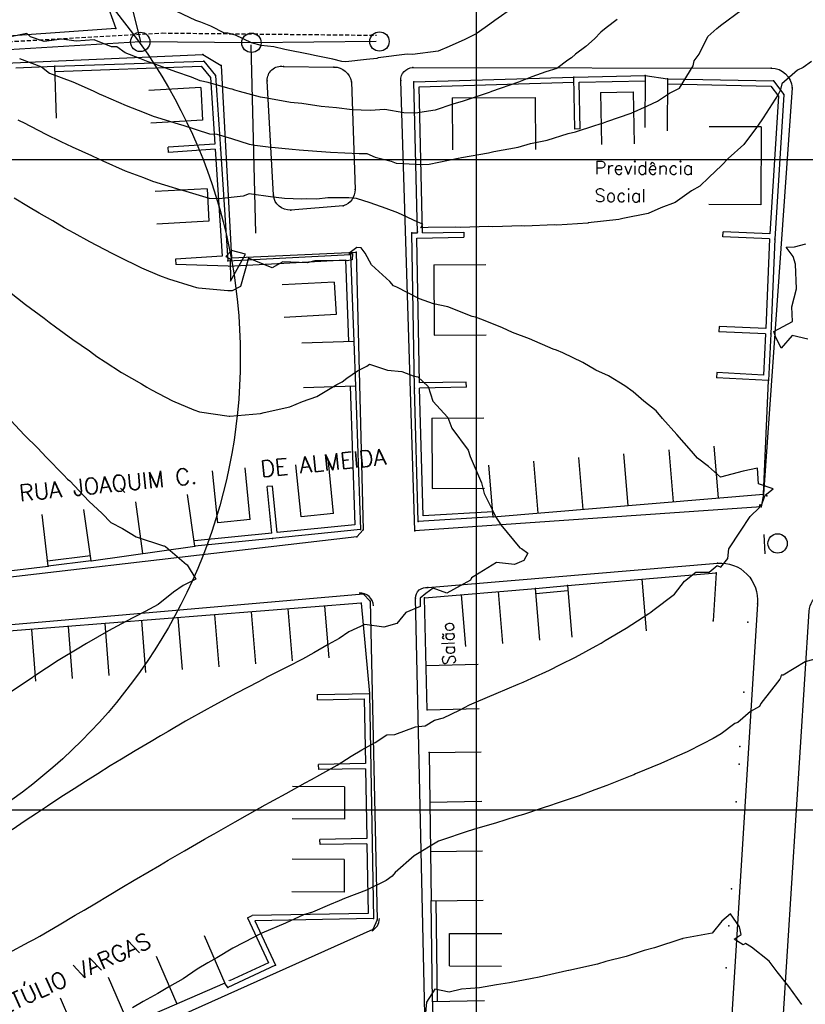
# Model space of a CAD drawing. Header units: millimetres. Extents: x 196436 to 199900, y 8705373 to 8708636.
# Tile 169 of 241: x 198030 to 198151, y 8706970 to 8707122. Entities that reach past the tile are written whole.
import ezdxf
from ezdxf.enums import TextEntityAlignment as Align

# ---------------------------------------------------------------- set-up
doc = ezdxf.new("R2010")
doc.units = ezdxf.units.MM
doc.header["$LTSCALE"] = 5
doc.linetypes.add('HIDDEN2', pattern=[0.1875, 0.125, -0.0625])
for name, color, linetype in [('$CURVAS1', 30, 'Continuous'), ('$CURVAS2', 40, 'Continuous'), ('CASA', 6, 'Continuous'), ('DIM', 7, 'Continuous'), ('MALHA', 9, 'Continuous'), ('MEIO-FIO', 7, 'Continuous'), ('MURO', 9, 'Continuous'), ('PL', 23, 'Continuous'), ('RECALQUE', 6, 'HIDDEN2'), ('REDE LIXO', 1, 'Continuous'), ('TEXTO', 2, 'Continuous'), ('TXT_NRUA', 3, 'Continuous')]:
    doc.layers.add(name, color=color, linetype=linetype)
doc.styles.add('GEOSIS', font='ROMANS.SHX')

# ---------------------------------------------------------------- blocks, each defined once
blk = doc.blocks.new('C')
at = {"layer": 'CASA'}
blk.add_lwpolyline([(0, 0), (0, 8)], dxfattribs=at)
blk = doc.blocks.new('A$C6E4D7D70')
at = {"layer": 'CASA'}
for points in [[(2.57, 9.18), (0, 1.6)], [(2.57, 9.18), (7.3, 7.58)], [(7.3, 7.58), (4.74, 0)]]:
    blk.add_lwpolyline(points, dxfattribs=at)
blk = doc.blocks.new('A$C554853E6')
at = {"layer": 'CASA', "rotation": 357.8006497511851}
blk.add_blockref('A$C6E4D7D70', (-0.06, 0.18), dxfattribs=at)
blk = doc.blocks.new('PV')
blk.add_circle((0, 0), 1.49)
blk = doc.blocks.new('PL')
at = {"layer": 'PL'}
blk.add_line((2.01, 1.49), (2.01, -1.49), dxfattribs=at)
blk.add_circle((0, 0), 1.49, dxfattribs=at)

msp = doc.modelspace()

# ---------------------------------------------------------------- linework, layer by layer
at = {"layer": '$CURVAS1'}
for points in [[(198151.564, 8707115.089, 685), (198150.309, 8707114.158, 685), (198149.432, 8707113.751, 685), (198147.025, 8707111.618, 685), (198146.811, 8707110.758, 685), (198146.794, 8707110.692, 685), (198146.47, 8707110.023, 685), (198144.152, 8707106.43, 685), (198143.277, 8707105.125, 685), (198141.193, 8707102.326, 685), (198138.76, 8707100.145, 685), (198137.779, 8707099.141, 685), (198135.797, 8707097.218, 685), (198134.392, 8707095.901, 685), (198133.134, 8707095.17, 685), (198130.636, 8707093.408, 685), (198128.427, 8707092.553, 685), (198126.479, 8707091.726, 685), (198122.589, 8707090.917, 685), (198121.968, 8707090.758, 685), (198117.237, 8707090.243, 685), (198117.234, 8707090.242, 685), (198117.187, 8707090.239, 685), (198112.403, 8707089.923, 685), (198112.075, 8707089.943, 685), (198107.503, 8707089.742, 685), (198106.983, 8707089.784, 685), (198102.563, 8707089.644, 685), (198101.928, 8707089.697, 685), (198097.616, 8707089.559, 685), (198096.872, 8707089.608, 685), (198092.633, 8707089.546, 685), (198091.54, 8707089.523, 685), (198091.847, 8707090.049, 685), (198091.056, 8707090.354, 685), (198087.969, 8707091.82, 685), (198086.205, 8707092.455, 685), (198083.733, 8707093.353, 685), (198081.632, 8707093.988, 685), (198080.463, 8707094.095, 685), (198079.669, 8707094.094, 685), (198077.222, 8707094.116, 685), (198075.512, 8707093.9, 685), (198074.005, 8707093.935, 685), (198073.225, 8707093.914, 685), (198070.534, 8707094.035, 685), (198069.262, 8707094.169, 685), (198068.751, 8707094.236, 685), (198065.128, 8707094.721, 685), (198064.209, 8707094.384, 685), (198060.526, 8707093.939, 685), (198059.013, 8707094.017, 685), (198054.896, 8707095.234, 685), (198054.648, 8707095.295, 685), (198054.022, 8707095.516, 685), (198050.304, 8707096.614, 685), (198048.945, 8707097.179, 685), (198046.105, 8707098.221, 685), (198042.685, 8707099.749, 685), (198042.014, 8707100.041, 685), (198040.923, 8707100.574, 685), (198037.935, 8707101.885, 685), (198036.216, 8707102.742, 685), (198033.918, 8707103.851, 685), (198030.473, 8707105.619, 685), (198029.932, 8707105.878, 685), (198029.585, 8707106.062, 685)], [(198153.732, 8707023.654, 685), (198150.591, 8707022.79, 685), (198147.244, 8707020.732, 685), (198146.9, 8707020.726, 685), (198146.825, 8707020.319, 685), (198146.728, 8707020.109, 685), (198143.783, 8707016.381, 685), (198143.576, 8707015.887, 685), (198142.229, 8707015.129, 685), (198140.235, 8707013.467, 685), (198139.801, 8707013.311, 685), (198137.672, 8707011.709, 685), (198136.472, 8707010.987, 685), (198134.857, 8707010.161, 685), (198132.491, 8707008.949, 685), (198130.931, 8707008.286, 685), (198128.402, 8707007.128, 685), (198124.532, 8707005.541, 685), (198124.258, 8707005.421, 685), (198123.719, 8707005.21, 685), (198120.098, 8707003.744, 685), (198118.286, 8707003.098, 685), (198115.885, 8707002.174, 685), (198112.181, 8707000.935, 685), (198111.613, 8707000.725, 685), (198110.176, 8707000.269, 685), (198107.32, 8706999.317, 685), (198106.196, 8706999.007, 685), (198102.997, 8706997.969, 685), (198100.284, 8706997.225, 685), (198098.644, 8706996.683, 685), (198094.688, 8706995.337, 685), (198094.372, 8706995.234, 685), (198094.242, 8706995.186, 685), (198090.503, 8706992.968, 685), (198087.591, 8706990.368, 685), (198087.082, 8706989.797, 685), (198086.195, 8706989.179, 685), (198083.144, 8706987.672, 685), (198079.767, 8706986.376, 685), (198078.97, 8706986.024, 685), (198077.447, 8706985.412, 685), (198074.843, 8706984.28, 685), (198073.483, 8706983.857, 685), (198070.686, 8706982.598, 685), (198067.061, 8706981.067, 685), (198066.575, 8706980.822, 685), (198065.912, 8706980.463, 685), (198062.612, 8706978.747, 685), (198060.136, 8706977.279, 685), (198058.748, 8706976.472, 685), (198057.124, 8706975.501, 685), (198054.976, 8706974.011, 685), (198052.879, 8706972.836, 685), (198051.102, 8706971.756, 685), (198048.826, 8706970.538, 685), (198047.186, 8706969.585, 685)]]:
    msp.add_polyline3d(points, dxfattribs=at)
at = {"layer": '$CURVAS2'}
for points in [[(198029.812, 8707115.534, 686), (198033.204, 8707114.266, 686), (198034.401, 8707113.283, 686), (198036.207, 8707112.588, 686), (198038.011, 8707111.948, 686), (198041.145, 8707110.573, 686), (198042.077, 8707110.08, 686), (198042.684, 8707109.84, 686), (198046.199, 8707108.319, 686), (198048.969, 8707107.219, 686), (198050.385, 8707106.688, 686), (198054.229, 8707105.515, 686), (198054.718, 8707105.346, 686), (198054.912, 8707105.29, 686), (198059.022, 8707103.948, 686), (198060.169, 8707103.898, 686), (198062.395, 8707103.225, 686), (198065.097, 8707102.359, 686), (198065.989, 8707102.196, 686), (198068.028, 8707101.937, 686), (198071.708, 8707101.592, 686), (198072.802, 8707101.469, 686), (198076.897, 8707101.189, 686), (198077.635, 8707101.117, 686), (198082.01, 8707100.938, 686), (198082.546, 8707100.92, 686), (198083.19, 8707100.916, 686), (198084.499, 8707100.383, 686), (198086.957, 8707099.733, 686), (198087.739, 8707099.442, 686), (198091.723, 8707099.247, 686), (198092.798, 8707099.301, 686), (198097.23, 8707100.229, 686), (198097.324, 8707100.236, 686), (198097.792, 8707100.324, 686), (198101.929, 8707101.013, 686), (198102.761, 8707101.257, 686), (198106.475, 8707101.909, 686), (198108.383, 8707102.465, 686), (198110.932, 8707102.985, 686), (198114.17, 8707104.001, 686), (198115.291, 8707104.26, 686), (198118.256, 8707105.235, 686), (198119.604, 8707105.626, 686), (198120.112, 8707105.842, 686), (198123.857, 8707107.115, 686), (198126.343, 8707108.255, 686), (198127.923, 8707108.983, 686), (198129.753, 8707110.185, 686), (198131.308, 8707110.964, 686), (198133.389, 8707114.423, 686), (198133.551, 8707115.168, 686), (198134.325, 8707116.214, 686), (198135.639, 8707118.907, 686), (198137.025, 8707120.153, 686), (198137.271, 8707120.346, 686), (198137.59, 8707120.592, 686), (198140.907, 8707123.082, 686)], [(198105.818, 8707123.416, 688), (198102.897, 8707121.352, 688), (198102.118, 8707120.809, 688), (198101.405, 8707120.309, 688), (198100.006, 8707119.311, 688), (198098.281, 8707118.478, 688), (198095.881, 8707117.386, 688), (198094.202, 8707116.638, 688), (198090.25, 8707116.16, 688), (198089.419, 8707116.221, 688), (198084.972, 8707115.632, 688), (198084.758, 8707115.557, 688), (198083.151, 8707115.389, 688), (198079.96, 8707115.018, 688), (198079.375, 8707115.077, 688), (198077.961, 8707115.411, 688), (198075.147, 8707116.021, 688), (198074.489, 8707116.145, 688), (198070.602, 8707116.943, 688), (198068.921, 8707117.318, 688), (198066.989, 8707117.558, 688), (198065.478, 8707117.944, 688), (198063.044, 8707119.112, 688), (198061.828, 8707119.412, 688), (198061.305, 8707119.433, 688), (198059.218, 8707120.494, 688), (198057.677, 8707121.114, 688), (198056.945, 8707121.356, 688), (198054.015, 8707122.784, 688)], [(198121.724, 8707121.517, 687), (198120.018, 8707120.227, 687), (198119.168, 8707119.573, 687), (198118.197, 8707118.562, 687), (198116.893, 8707117.358, 687), (198115.319, 8707116.188, 687), (198114.656, 8707115.632, 687), (198114.143, 8707115.253, 687), (198112.418, 8707113.986, 687), (198110.735, 8707113.472, 687), (198108.562, 8707112.733, 687), (198106.518, 8707111.911, 687), (198102.392, 8707110.44, 687), (198102.278, 8707110.396, 687), (198102.027, 8707110.306, 687), (198098.001, 8707108.956, 687), (198096.414, 8707108.526, 687), (198093.699, 8707107.567, 687), (198090.684, 8707107.106, 687), (198088.893, 8707107.196, 687), (198085.961, 8707107.675, 687), (198083.724, 8707107.56, 687), (198080.939, 8707107.653, 687), (198078.553, 8707107.929, 687), (198076.182, 8707108.156, 687), (198073.234, 8707108.595, 687), (198071.491, 8707108.789, 687), (198067.838, 8707109.418, 687), (198066.881, 8707109.582, 687), (198063.626, 8707110.474, 687), (198062.94, 8707110.66, 687), (198062.482, 8707110.794, 687), (198062.18, 8707110.859, 687), (198061.861, 8707110.954, 687), (198058.814, 8707111.855, 687), (198057.604, 8707112.115, 687), (198056.265, 8707112.643, 687), (198053.827, 8707113.498, 687), (198050.2, 8707114.818, 687), (198049.584, 8707115.016, 687), (198048.328, 8707115.541, 687), (198046.057, 8707116.415, 687), (198044.758, 8707117.333, 687), (198043.97, 8707117.328, 687), (198041.271, 8707118.397, 687), (198038.54, 8707118.219, 687), (198036.306, 8707118.489, 687), (198033.586, 8707118.148, 687), (198031.49, 8707118.875, 687), (198030.956, 8707119.402, 687), (198027.907, 8707118.774, 687)], [(198028.062, 8706977.99, 684), (198031.314, 8706979.742, 684), (198032.01, 8706980.096, 684), (198032.922, 8706980.607, 684), (198035.894, 8706982.33, 684), (198038.385, 8706983.815, 684), (198039.755, 8706984.613, 684), (198041.37, 8706985.571, 684), (198043.605, 8706986.916, 684), (198045.549, 8706988.076, 684), (198047.462, 8706989.205, 684), (198049.729, 8706990.534, 684), (198051.326, 8706991.48, 684), (198052.68, 8706992.27, 684), (198055.2, 8706993.734, 684), (198058.269, 8706995.497, 684), (198059.084, 8706995.969, 684), (198059.756, 8706996.355, 684), (198062.973, 8706998.193, 684), (198066.771, 8707000.319, 684), (198066.881, 8707000.38, 684), (198067.025, 8707000.458, 684), (198070.804, 8707002.537, 684), (198073.731, 8707004.175, 684), (198074.72, 8707004.706, 684), (198075.988, 8707005.419, 684), (198078.626, 8707006.895, 684), (198080.816, 8707008.277, 684), (198082.46, 8707009.231, 684), (198084.486, 8707010.382, 684), (198086.304, 8707011.548, 684), (198087.507, 8707011.6, 684), (198090.682, 8707012.783, 684), (198092.203, 8707012.946, 684), (198093.63, 8707013.801, 684), (198094.98, 8707014.18, 684), (198097.443, 8707015.325, 684), (198098.997, 8707016.146, 684), (198100.077, 8707016.642, 684), (198103.116, 8707017.906, 684), (198106.457, 8707019.35, 684), (198107.232, 8707019.671, 684), (198108.572, 8707020.276, 684), (198111.311, 8707021.511, 684), (198112.996, 8707022.372, 684), (198115.319, 8707023.496, 684), (198118.475, 8707025.233, 684), (198119.239, 8707025.657, 684), (198119.863, 8707026.043, 684), (198123.102, 8707027.935, 684), (198126.569, 8707030.198, 684), (198126.874, 8707030.396, 684), (198127.203, 8707030.652, 684), (198130.493, 8707033.166, 684), (198132.042, 8707035.174, 684), (198133.797, 8707036.574, 684), (198135.847, 8707036.582, 684), (198137.094, 8707037.591, 684), (198137.634, 8707037.354, 684), (198138.701, 8707038.64, 684), (198138.879, 8707040.144, 684), (198140.668, 8707042.857, 684), (198142.14, 8707045.13, 684), (198143.584, 8707046.516, 684), (198143.654, 8707046.988, 684), (198143.863, 8707046.683, 684), (198144.448, 8707048.423, 684), (198145.708, 8707049.367, 684), (198143.429, 8707050.124, 684), (198143.292, 8707052.566, 684), (198141.099, 8707052.073, 684), (198137.58, 8707051.18, 684), (198135.755, 8707052.792, 684), (198134.033, 8707054.077, 684), (198133.13, 8707055.169, 684), (198130.872, 8707057.736, 684), (198128.657, 8707060.189, 684), (198127.682, 8707061.339, 684), (198125.782, 8707062.869, 684), (198124.174, 8707064.311, 684), (198122.87, 8707065.214, 684), (198120.384, 8707066.728, 684), (198118.442, 8707067.623, 684), (198116.42, 8707068.8, 684), (198113.353, 8707070.256, 684), (198112.357, 8707070.675, 684), (198111.865, 8707070.834, 684), (198108.242, 8707072.448, 684), (198105.609, 8707073.395, 684), (198104.084, 8707074.136, 684), (198101.161, 8707075.309, 684), (198099.896, 8707075.763, 684), (198099.387, 8707075.889, 684), (198095.677, 8707077.33, 684), (198093.446, 8707077.813, 684), (198091.292, 8707078.568, 684), (198087.835, 8707080.368, 684), (198087.308, 8707080.601, 684), (198086.764, 8707081.237, 684), (198083.921, 8707083.813, 684), (198082.935, 8707085.599, 684), (198082.332, 8707086.441, 684), (198081.653, 8707086.474, 684), (198080.446, 8707085.549, 684), (198080.996, 8707085.548, 684), (198080.938, 8707084.583, 684), (198080.189, 8707084.443, 684), (198079.253, 8707084.492, 684), (198075.22, 8707084.403, 684), (198074.048, 8707084.108, 684), (198070.295, 8707084.272, 684), (198068.659, 8707083.359, 684), (198065.017, 8707084.856, 684), (198063.769, 8707080.473, 684), (198062.512, 8707079.834, 684), (198061.85, 8707079.804, 684), (198057.324, 8707080.235, 684), (198057.087, 8707080.294, 684), (198056.433, 8707080.505, 684), (198052.743, 8707081.613, 684), (198051.409, 8707082.109, 684), (198048.592, 8707083.314, 684), (198044.954, 8707085.073, 684), (198044.571, 8707085.273, 684), (198044.06, 8707085.56, 684), (198040.601, 8707087.332, 684), (198038.191, 8707088.66, 684), (198036.695, 8707089.519, 684), (198034.919, 8707090.6, 684), (198032.82, 8707091.766, 684), (198031.2, 8707092.708, 684), (198028.967, 8707094.058, 684)], [(198062.39, 8707086.015, 684), (198061.52, 8707085.09, 684), (198062.212, 8707084.712, 684), (198062.236, 8707081.296, 684), (198064.567, 8707085.432, 684), (198062.39, 8707086.015, 684)], [(198151, 8707072.408, 684), (198148.585, 8707072.952, 684), (198146.904, 8707070.995, 684), (198146.069, 8707072.808, 684), (198145.777, 8707073.568, 684), (198148.655, 8707075.101, 684), (198148.562, 8707077.337, 684), (198149.263, 8707080.099, 684), (198149.104, 8707083.891, 684), (198148.784, 8707085.101, 684), (198147.678, 8707086.535, 684), (198148.968, 8707086.604, 684), (198150.707, 8707087.062, 684)], [(198027.302, 8707080.412, 683), (198030.732, 8707077.723, 683), (198033.616, 8707075.605, 683), (198034.367, 8707075, 683), (198035.323, 8707074.282, 683), (198038.019, 8707072.312, 683), (198040.587, 8707070.575, 683), (198041.723, 8707069.727, 683), (198042.98, 8707068.886, 683), (198045.499, 8707067.283, 683), (198048.554, 8707065.54, 683), (198049.367, 8707065.021, 683), (198050.085, 8707064.609, 683), (198053.313, 8707062.914, 683), (198056.595, 8707061.533, 683), (198057.47, 8707061.225, 683), (198062.064, 8707060.564, 683), (198062.146, 8707060.563, 683), (198066.862, 8707060.949, 683), (198067.421, 8707061.084, 683), (198071.35, 8707061.962, 683), (198073.298, 8707062.797, 683), (198075.547, 8707063.564, 683), (198078.619, 8707065.408, 683), (198079.416, 8707065.829, 683), (198080.112, 8707066.365, 683), (198081.765, 8707067.49, 683), (198083.204, 8707068.257, 683), (198083.628, 8707068.559, 683), (198086.375, 8707067.63, 683), (198088.604, 8707067.427, 683), (198090.333, 8707066.758, 683), (198091.041, 8707066.602, 683), (198092.641, 8707065.101, 683), (198093.375, 8707062.863, 683), (198095.66, 8707060.333, 683), (198096.27, 8707058.677, 683), (198098.776, 8707055.32, 683), (198099.078, 8707054.318, 683), (198100.828, 8707050.311, 683), (198101.236, 8707048.674, 683), (198102.502, 8707046.187, 683), (198103.011, 8707045.103, 683), (198103.809, 8707043.85, 683), (198106.718, 8707040.285, 683), (198106.998, 8707040.201, 683), (198107.964, 8707039.476, 683), (198107.372, 8707038.377, 683), (198105.921, 8707037.762, 683), (198103.132, 8707038.05, 683), (198099.834, 8707035.988, 683), (198099.321, 8707035.669, 683), (198099.13, 8707035.318, 683), (198095.5, 8707033.306, 683), (198093.391, 8707034.102, 683), (198092.3, 8707033.295, 683), (198091.433, 8707032.58, 683), (198091.433, 8707031.288, 683), (198089.199, 8707030.361, 683), (198087.82, 8707028.659, 683), (198085.83, 8707028.109, 683), (198082.914, 8707028.491, 683), (198080.461, 8707027.403, 683), (198078.983, 8707026.351, 683), (198077.244, 8707025.414, 683), (198075.082, 8707024.151, 683), (198073.319, 8707023.187, 683), (198071.125, 8707022.064, 683), (198067.932, 8707020.455, 683), (198067.143, 8707020.027, 683), (198066.549, 8707019.707, 683), (198063.184, 8707017.944, 683), (198059.685, 8707016.04, 683), (198059.25, 8707015.81, 683), (198058.685, 8707015.495, 683), (198055.34, 8707013.628, 683), (198052.667, 8707012.071, 683), (198051.462, 8707011.381, 683), (198050.043, 8707010.533, 683), (198047.604, 8707009.094, 683), (198045.506, 8707007.817, 683), (198043.767, 8707006.765, 683), (198041.866, 8707005.569, 683), (198039.953, 8707004.39, 683), (198038.195, 8707003.267, 683), (198036.163, 8707001.964, 683), (198034.134, 8707000.602, 683), (198032.404, 8706999.476, 683), (198030.682, 8706998.316, 683), (198028.668, 8706996.943, 683)], [(198027.78, 8707060.631, 682), (198030.59, 8707057.616, 682), (198032.645, 8707055.609, 682), (198033.888, 8707054.226, 682), (198036.629, 8707051.464, 682), (198037.208, 8707050.881, 682), (198037.528, 8707050.588, 682), (198040.486, 8707047.453, 682), (198042.529, 8707045.566, 682), (198043.852, 8707044.197, 682), (198045.662, 8707043.287, 682), (198047.758, 8707042.011, 682), (198051.972, 8707040.617, 682), (198052.052, 8707040.592, 682), (198052.278, 8707040.526, 682), (198055.508, 8707037.762, 682), (198055.588, 8707037.675, 682), (198056.897, 8707035.503, 682), (198054.99, 8707034.514, 682), (198053.467, 8707033.479, 682), (198051.132, 8707031.575, 682), (198049.122, 8707030.537, 682), (198047.417, 8707029.65, 682), (198046.175, 8707028.966, 682), (198043.468, 8707027.547, 682), (198040.085, 8707025.577, 682), (198039.592, 8707025.296, 682), (198039.179, 8707025.041, 682), (198035.752, 8707022.971, 682), (198032.153, 8707020.611, 682), (198031.984, 8707020.503, 682), (198031.814, 8707020.383, 682), (198028.241, 8707017.982, 682)], [(198150.092, 8706970.094, 686), (198148.097, 8706972.853, 686), (198146.328, 8706975.111, 686), (198145.067, 8706976.772, 686), (198142.348, 8706978.928, 686), (198141.423, 8706979.476, 686), (198141.091, 8706979.247, 686), (198139.691, 8706980.14, 686), (198140.771, 8706980.833, 686), (198140.528, 8706982.033, 686), (198139.115, 8706984.027, 686), (198137.805, 8706982.882, 686), (198136.312, 8706981.044, 686), (198131.777, 8706980.221, 686), (198131.739, 8706980.203, 686), (198131.638, 8706980.175, 686), (198127.433, 8706978.822, 686), (198125.841, 8706978.391, 686), (198123.106, 8706977.484, 686), (198119.968, 8706976.685, 686), (198118.699, 8706976.307, 686), (198114.266, 8706975.318, 686), (198114.206, 8706975.303, 686), (198113.943, 8706975.253, 686), (198109.713, 8706974.3, 686), (198108.645, 8706974.112, 686), (198105.155, 8706973.429, 686), (198103.127, 8706973.108, 686), (198100.54, 8706972.673, 686), (198097.775, 8706972.435, 686), (198095.881, 8706972.005, 686), (198093.665, 8706972.461, 686), (198092.393, 8706970.434, 686), (198092.23, 8706968.818, 686)]]:
    msp.add_polyline3d(points, dxfattribs=at)
at = {"layer": 'CASA'}
msp.add_line((198035.506, 8707106.35), (198035.226, 8707114.345), dxfattribs=at)
for points in [[(198029.264, 8707114.111), (198035.226, 8707114.345)], [(198126.008, 8707112.911), (198125.974, 8707104.911)], [(198126.008, 8707112.911), (198129.44, 8707112.418)], [(198129.44, 8707112.418), (198129.407, 8707104.418)], [(198096.335, 8707109.469), (198109.102, 8707109.542)], [(198096.335, 8707109.469), (198096.381, 8707101.47)], [(198109.102, 8707109.542), (198109.148, 8707101.543)], [(198143.83, 8707105.017), (198135.83, 8707105.053)], [(198143.83, 8707105.017), (198143.778, 8707093.034)], [(198143.778, 8707093.034), (198135.778, 8707093.069)], [(198093.499, 8707083.81), (198101.498, 8707083.871)], [(198093.499, 8707083.81), (198093.582, 8707072.993)], [(198093.582, 8707072.993), (198101.581, 8707073.054)], [(198081.208, 8707072.044), (198073.213, 8707071.751)], [(198081.208, 8707072.044), (198081.459, 8707065.176)], [(198081.459, 8707065.176), (198073.465, 8707064.884)], [(198144.215, 8707048.549), (198144.967, 8707066.033)], [(198093.197, 8707060.251), (198101.196, 8707060.312)], [(198093.197, 8707060.251), (198093.28, 8707049.433)], [(198093.28, 8707049.433), (198101.279, 8707049.495)], [(198056.769, 8707040.562), (198055.643, 8707048.483)], [(198102.623, 8707045.055), (198144.215, 8707048.549)], [(198048.792, 8707039.428), (198047.669, 8707047.349)], [(198040.814, 8707038.293), (198039.688, 8707046.213)], [(198040.814, 8707038.293), (198056.769, 8707040.562)], [(198007.994, 8707034.349), (198034.217, 8707037.459)], [(198114.048, 8707034.52), (198136.939, 8707036.454)], [(198136.939, 8707036.454), (198136.463, 8707029.055)], [(198114.048, 8707034.52), (198114.722, 8707026.548)], [(198125.493, 8707035.487), (198126.167, 8707027.515)], [(198092.055, 8707032.605), (198109.146, 8707034.068)], [(198082.345, 8707031.805), (198020.374, 8707026.853)], [(198082.345, 8707031.805), (198083.603, 8707017.884)], [(198092.503, 8707015.398), (198092.055, 8707032.605)], [(198092.326, 8707022.208), (198100.323, 8707022.417)], [(198092.503, 8707015.398), (198100.501, 8707015.606)], [(198092.78, 8707008.825), (198093.094, 8706986.009)], [(198061.372, 8706973.388), (198031.883, 8706960.549)], [(198093.287, 8706970.545), (198093.656, 8706948.822)]]:
    msp.add_lwpolyline(points, dxfattribs=at)
for p in [(198126.009, 8707112.911, 686.254), (198129.441, 8707112.418, 686.208), (198081.209, 8707072.044, 683.161), (198081.46, 8707065.177, 682.928), (198144.216, 8707048.549, 683.713), (198102.624, 8707045.055, 682.991), (198056.77, 8707040.562, 682.062), (198034.218, 8707037.459, 681.497), (198040.815, 8707038.293, 681.721), (198136.939, 8707036.455, 684.333), (198114.049, 8707034.52, 683.468), (198109.146, 8707034.068, 683.277), (198082.346, 8707031.805, 682.863), (198092.056, 8707032.606, 683.215), (198136.463, 8707029.055, 684.35), (198083.604, 8707017.884, 683.675), (198092.504, 8707015.398, 683.826), (198092.78, 8707008.826, 684.303), (198093.095, 8706986.009, 685.498), (198138.853, 8706982.205, 686.031), (198061.372, 8706973.388, 685.269), (198093.287, 8706970.545, 686.078)]:
    msp.add_point(p, dxfattribs=at)
at = {"layer": 'DIM', "color": 1}
msp.add_circle((197980.388, 8707069.569), 83.371, dxfattribs=at)
at = {"layer": 'MALHA'}
for p, q in [((198100, 8708635.599), (198100, 8705384.785)), ((198100, 8708635.599), (198100, 8705384.785)), ((196441.61, 8707100), (199000, 8707100)), ((196441.61, 8707000), (199000, 8707000))]:
    msp.add_line(p, q, dxfattribs=at)
at = {"layer": 'MEIO-FIO'}
for points in [[(198045.281, 8707235.668), (198063.955, 8707201.052, -0.4247305), (198063.513, 8707199.664), (198003.693, 8707182.009), (198005.017, 8707177.068), (198016.155, 8707180.274), (198017.199, 8707179.474), (198025.888, 8707137.71), (198023.288, 8707137.277), (198024.215, 8707131.485), (198038.885, 8707133.857), (198039.875, 8707133.427), (198044.62, 8707120.13), (198000.682, 8707117.034), (198000.708, 8707113.613), (198057.99, 8707116.167), (198060.827, 8707114.436), (198062.429, 8707084.888), (198081.548, 8707085.769), (198082.67, 8707043.086), (198081.652, 8707041.976), (198005.098, 8707033.05)], [(198070.374, 8707114.328), (198078.149, 8707114.227, -0.354484), (198080.862, 8707111.968), (198081.394, 8707095.405, -0.3371249), (198079.585, 8707092.861), (198071.522, 8707092.235, -0.4140712), (198068.861, 8707094.512), (198067.909, 8707112.115, -0.478925), (198070.374, 8707114.328, 0.0788372)], [(198090.601, 8707042.904), (198088.421, 8707112.148, -0.4129419), (198090.275, 8707114.131), (198145.383, 8707114.063, -0.3963632), (198148.597, 8707111.033), (198144.215, 8707048.549), (198143.848, 8707046.606), (198090.601, 8707042.904)], [(198092.613, 8707034.18), (198137.142, 8707037.94, -0.4701228), (198143.255, 8707031.712), (198138.085, 8706948.826), (198136.218, 8706937.167, -0.1447278), (198131.317, 8706926.924), (198096.623, 8706911.435, -0.5630814), (198093.365, 8706913.692), (198090.706, 8707032.551, -0.47476), (198092.613, 8707034.18, 2.3178106)], [(198083.735, 8707032.115), (198084.804, 8706983.117), (198084.146, 8706981.621), (197991.358, 8706940.064, -0.7638786), (197989.496, 8706942.333), (198017.239, 8707026.037), (198018.514, 8707027.649), (198082.662, 8707033.236), (198083.735, 8707032.115)], [(198145.905, 8706946.942), (198151.242, 8707030.55, -0.5207635), (198156.133, 8707033.527), (198166.303, 8707031.287), (198167.172, 8707028.024), (198191.314, 8707022.119), (198193.609, 8707024.67), (198204.231, 8707021.615, -0.3219774), (198208.045, 8707016.777), (198217.128, 8706959.545, -0.4534666), (198213.285, 8706954.927), (198201.039, 8706952.365), (198199.04, 8706954.458), (198164.114, 8706947.709), (198162.4, 8706944.344), (198151.75, 8706942.181, -0.4731529), (198145.905, 8706946.942, -0.8131684)]]:
    msp.add_lwpolyline(points, format="xyb", dxfattribs=at)
for centre, start, end in [((198082.216, 8707031.35), 1.24958, 94.97757), ((198083.142, 8706983.264), 294.1257, 0.69806)]:
    msp.add_arc(centre, 2, start, end, dxfattribs=at)
for p in [(198044.621, 8707120.13, 687.29), (198057.991, 8707116.168, 687.626), (198060.828, 8707114.436, 687.432), (198070.375, 8707114.328, 687.729), (198078.15, 8707114.227, 687.897), (198090.276, 8707114.131, 687.806), (198145.384, 8707114.063, 685.237), (198067.91, 8707112.115, 687.369), (198080.863, 8707111.968, 687.686), (198088.422, 8707112.148, 687.574), (198148.598, 8707111.033, 684.867), (198081.395, 8707095.406, 685.187), (198068.862, 8707094.512, 685.036), (198071.523, 8707092.236, 684.796), (198079.586, 8707092.861, 684.824), (198062.43, 8707084.888, 683.827), (198081.549, 8707085.769, 683.905), (198144.7, 8707048.287, 684.309), (198143.849, 8707046.605, 684.012), (198081.653, 8707041.976, 682.442), (198082.67, 8707043.086, 682.485), (198090.602, 8707042.904, 682.56), (198137.142, 8707037.941, 683.898), (198082.663, 8707033.236, 682.584), (198092.614, 8707034.18, 682.724), (198083.736, 8707032.115, 682.689), (198090.707, 8707032.551, 682.749), (198143.256, 8707031.713, 684.712), (198084.804, 8706983.118, 685.089), (198084.147, 8706981.621, 685.133)]:
    msp.add_point(p, dxfattribs=at)
at = {"layer": 'MURO'}
for p, q in [((198035.226, 8707114.345), (198058.13, 8707115.145)), ((198058.13, 8707115.145), (198059.964, 8707112.899)), ((198035.254, 8707113.545), (198057.761, 8707114.332)), ((198057.761, 8707114.332), (198059.182, 8707112.592)), ((198059.182, 8707112.592), (198059.84, 8707102.379)), ((198059.964, 8707112.899), (198060.689, 8707101.634)), ((198090.418, 8707111.963), (198115.032, 8707112.68)), ((198090.997, 8707088.725), (198090.418, 8707111.963)), ((198091.237, 8707111.187), (198115.055, 8707111.881)), ((198115.032, 8707112.68), (198126.008, 8707112.911)), ((198115.2, 8707104.682), (198115.032, 8707112.68)), ((198115.849, 8707111.897), (198126.025, 8707112.111)), ((198116, 8707104.699), (198115.849, 8707111.897)), ((198129.424, 8707111.618), (198145.353, 8707111.296)), ((198129.44, 8707112.418), (198145.763, 8707112.088)), ((198145.763, 8707112.088), (198147.304, 8707110.001)), ((198091.796, 8707088.739), (198091.237, 8707111.187)), ((198145.353, 8707111.296), (198146.487, 8707109.76)), ((198146.487, 8707109.76), (198145.188, 8707088.595)), ((198147.304, 8707110.001), (198145.939, 8707087.763)), ((198116, 8707104.699), (198115.2, 8707104.682)), ((198059.84, 8707102.379), (198052.654, 8707101.9)), ((198059.891, 8707101.581, 685.723), (198052.707, 8707101.101, 686.185)), ((198059.891, 8707101.581), (198060.988, 8707085.155)), ((198060.689, 8707101.634), (198061.839, 8707084.41)), ((198091.796, 8707088.739), (198098.106, 8707088.849)), ((198098.106, 8707088.849), (198098.12, 8707088.049)), ((198145.188, 8707088.595), (198137.979, 8707088.897)), ((198090.107, 8707088.709), (198090.997, 8707088.725)), ((198090.523, 8707064.849), (198090.107, 8707088.709)), ((198090.921, 8707087.923), (198098.12, 8707088.049)), ((198091.309, 8707065.662), (198090.921, 8707087.923)), ((198145.139, 8707087.797, 684.035), (198137.946, 8707088.098, 686.208)), ((198145.139, 8707087.797), (198144.562, 8707074.011)), ((198145.939, 8707087.763), (198145.328, 8707073.178)), ((198060.988, 8707085.155), (198053.804, 8707084.676)), ((198061.839, 8707084.41), (198080.687, 8707085.425)), ((198061.882, 8707083.612), (198079.919, 8707084.582)), ((198079.919, 8707084.582), (198080.409, 8707072.012)), ((198080.687, 8707085.425), (198081.208, 8707072.044)), ((198061.882, 8707083.612, 684.298), (198053.857, 8707083.877, 685.723)), ((198137.369, 8707074.312), (198137.335, 8707073.513)), ((198144.562, 8707074.011), (198137.369, 8707074.312)), ((198144.529, 8707073.219), (198137.335, 8707073.513)), ((198144.529, 8707073.219), (198144.208, 8707066.873)), ((198145.328, 8707073.178), (198144.967, 8707066.033)), ((198137.018, 8707067.236), (198136.977, 8707066.437)), ((198144.967, 8707066.033), (198136.977, 8707066.437)), ((198144.208, 8707066.873), (198137.018, 8707067.236)), ((198080.66, 8707065.149), (198081.388, 8707043.847)), ((198081.459, 8707065.176), (198082.213, 8707043.127)), ((198091.12, 8707044.349, 682.991), (198090.523, 8707064.849, 682.991)), ((198098.508, 8707065.788), (198091.309, 8707065.662)), ((198098.522, 8707064.988, 684.68), (198091.322, 8707064.872, 682.991)), ((198091.895, 8707045.198, 682.991), (198091.322, 8707064.872, 682.991)), ((198098.522, 8707064.988), (198098.508, 8707065.788)), ((198068.625, 8707042.553, 682.277), (198067.897, 8707049.716, 682.928)), ((198069.42, 8707042.633), (198068.693, 8707049.796)), ((198102.623, 8707045.055, 682.991), (198091.12, 8707044.349, 682.991)), ((198102.574, 8707045.853, 682.991), (198091.895, 8707045.198, 682.991)), ((198081.388, 8707043.847), (198069.42, 8707042.633)), ((198068.625, 8707042.553, 682.277), (198056.69, 8707041.358, 682.277)), ((198082.213, 8707043.127), (198068.704, 8707041.757)), ((198068.704, 8707041.757, 682.277), (198056.769, 8707040.562, 682.277)), ((198040.714, 8707039.087, 681.721), (198034.117, 8707038.253, 681.721)), ((198040.814, 8707038.293, 681.721), (198034.217, 8707037.459, 681.721)), ((198109.146, 8707034.068, 683.215), (198114.048, 8707034.52, 683.215)), ((198109.219, 8707033.271, 683.215), (198114.121, 8707033.723, 683.215)), ((198075.605, 8707017.74), (198083.603, 8707017.884)), ((198075.619, 8707016.94), (198075.605, 8707017.74)), ((198083.603, 8707017.884), (198083.811, 8707006.356)), ((198075.619, 8707016.94), (198082.818, 8707017.07)), ((198082.818, 8707017.07), (198082.997, 8707007.141)), ((198082.997, 8707007.141), (198075.798, 8707007.011)), ((198075.813, 8707006.211), (198075.798, 8707007.011)), ((198083.012, 8707006.341), (198075.813, 8707006.211)), ((198083.012, 8707006.341), (198083.205, 8706995.613)), ((198083.811, 8707006.356), (198084.02, 8706994.827)), ((198083.205, 8706995.613), (198076.006, 8706995.483)), ((198076.021, 8706994.683), (198076.006, 8706995.483)), ((198083.22, 8706994.813), (198076.021, 8706994.683)), ((198083.22, 8706994.813), (198083.413, 8706984.084)), ((198084.02, 8706994.827), (198084.228, 8706983.299)), ((198093.287, 8706970.545, 686.078), (198093.094, 8706986.009, 686.078)), ((198094.087, 8706970.555, 686.078), (198093.894, 8706986.019, 686.078)), ((198064.879, 8706983.424), (198065.604, 8706983.763)), ((198064.879, 8706983.424, 682.863), (198068.112, 8706976.51, 685.202)), ((198083.413, 8706984.084), (198065.604, 8706983.763)), ((198084.228, 8706983.299), (198065.977, 8706982.969)), ((198065.977, 8706982.969, 682.863), (198069.175, 8706976.124, 685.202)), ((198069.175, 8706976.124), (198061.82, 8706972.688)), ((198068.112, 8706976.51), (198062.116, 8706973.709)), ((198062.116, 8706973.709), (198062.045, 8706973.82)), ((198061.82, 8706972.688), (198061.372, 8706973.388))]:
    msp.add_line(p, q, dxfattribs=at)
for points in [[(198052.707, 8707101.101), (198052.654, 8707101.9)], [(198137.946, 8707088.098), (198137.979, 8707088.897)], [(198053.804, 8707084.676), (198053.857, 8707083.877)], [(198068.693, 8707049.796), (198067.897, 8707049.716)]]:
    msp.add_lwpolyline(points, dxfattribs=at)
for p in [(198058.131, 8707115.146, 687.456), (198035.227, 8707114.345, 686.185), (198059.965, 8707112.899, 687.187), (198090.419, 8707111.963, 687.807), (198115.033, 8707112.68, 686.783), (198145.764, 8707112.088, 685.106), (198147.305, 8707110.001, 684.947), (198060.69, 8707101.635, 685.723), (198090.994, 8707088.874, 684.944), (198090.108, 8707088.709, 684.68), (198145.94, 8707087.763, 684.035), (198061.84, 8707084.411, 684.298), (198080.687, 8707085.425, 684.053), (198145.329, 8707073.178, 684.48), (198090.524, 8707064.849, 682.828), (198144.968, 8707066.033, 684.766), (198091.121, 8707044.349, 682.807), (198082.213, 8707043.127, 682.533), (198068.705, 8707041.757, 682.277), (198141.809, 8707028.853, 684.506), (198141.156, 8707018.123, 684.795), (198140.568, 8707009.749, 685.178), (198140.478, 8707007.039, 685.214), (198140.006, 8707001.261, 685.421), (198139.3, 8706987.852, 685.943), (198084.228, 8706983.299, 685.218), (198069.176, 8706976.125, 685.299), (198138.457, 8706975.732, 686.062), (198061.821, 8706972.689, 685.202)]:
    msp.add_point(p, dxfattribs=at)
at = {"layer": 'RECALQUE'}
msp.add_lwpolyline([(197981.246, 8707079.182), (197981.246, 8707079.182), (197969.994, 8707110.283), (197990.685, 8707116.014), (198051.753, 8707119.456), (198084.684, 8707119.111)], dxfattribs=at)
at = {"layer": 'REDE LIXO'}
for p, q in [((198043.687, 8707137.464, 689.573), (198048.416, 8707118.087, 687.359)), ((198048.416, 8707118.087, 687.359), (197989.265, 8707114.542, 684)), ((198065.478, 8707117.944, 688), (198048.416, 8707118.087, 687.359)), ((198065.369, 8707117.64, 688), (198066.083, 8707088.701, 684.267)), ((198084.673, 8707118.155, 688.2), (198065.478, 8707117.944, 688))]:
    msp.add_line(p, q, dxfattribs=at)

# ---------------------------------------------------------------- block references
at = {"layer": 'CASA'}
for name, p, rotation in [('A$C554853E6', (198048.073, 8707109.883), 294.1075574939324), ('A$C554853E6', (198119.986, 8707100.675), 22.10539059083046), ('A$C554853E6', (198049.038, 8707094.343), 294.1075574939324), ('A$C554853E6', (198068.585, 8707079.999), 294.1075574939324), ('C', (198137.283, 8707047.967), 4.802487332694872), ('A$C554853E6', (198063.69, 8707054.209), 206.4976399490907), ('A$C554853E6', (198076.507, 8707055.127), 206.4976399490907), ('C', (198116.487, 8707046.22), 4.802487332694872), ('C', (198123.419, 8707046.802), 4.802487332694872), ('C', (198130.351, 8707047.384), 4.802487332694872), ('C', (198102.623, 8707045.055), 4.802487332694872), ('C', (198109.555, 8707045.637), 4.802487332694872), ('C', (198034.217, 8707037.459), 6.76351833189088), ('C', (198098.434, 8707025.122), 4.891689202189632), ('C', (198104.131, 8707025.61), 4.891689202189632), ('C', (198109.828, 8707026.097), 4.891689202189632), ('C', (198076.712, 8707031.355), 184.5691985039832), ('C', (198059.81, 8707030.004), 184.5691985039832), ('C', (198065.444, 8707030.455), 184.5691985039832), ('C', (198071.078, 8707030.905), 184.5691985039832), ('C', (198042.909, 8707028.654), 184.5691985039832), ('C', (198048.543, 8707029.104), 184.5691985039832), ('C', (198054.177, 8707029.554), 184.5691985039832), ('C', (198031.641, 8707027.753), 184.5691985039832), ('C', (198037.275, 8707028.203), 184.5691985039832), ('C', (198092.78, 8707008.825), 270.7893348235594), ('A$C554853E6', (198070.116, 8707002.995), 290.5553191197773), ('C', (198092.884, 8707001.22), 270.7893348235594), ('A$C554853E6', (198070.066, 8706991.789), 290.5553191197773), ('C', (198092.989, 8706993.614), 270.7893348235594), ('C', (198093.094, 8706986.009), 270.7893348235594), ('A$C554853E6', (198105.587, 8706976.608), 110.5553191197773), ('C', (198058.178, 8706980.723), 203.5266129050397), ('C', (198050.806, 8706977.513), 203.5266129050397), ('C', (198043.434, 8706974.303), 203.5266129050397), ('C', (198036.062, 8706971.094), 203.5266129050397), ('C', (198093.287, 8706970.545), 270.973556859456)]:
    msp.add_blockref(name, p, dxfattribs=dict(at, rotation=rotation))
at = {"layer": 'PL', "rotation": 182.7960240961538}
msp.add_blockref('PL', (198146.373, 8707040.971), dxfattribs=at)
at = {"layer": 'REDE LIXO'}
for p, rotation in [((198048.377, 8707118.087, 687.359), 115.5121770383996), ((198065.478, 8707117.944), 115.5121770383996), ((198085.158, 8707118.148), 154.078539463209)]:
    msp.add_blockref('PV', p, dxfattribs=dict(at, rotation=rotation))

# ---------------------------------------------------------------- texts
at = {"layer": 'TEXTO', "style": 'GEOSIS'}
for s, p in [('Previdência', (198118.235, 8707097.138)), ('Social', (198118.216, 8707092.891))]:
    msp.add_text(s, height=2, rotation=359.749, dxfattribs=at).set_placement(p, align=Align.BOTTOM_LEFT)
at = {"layer": 'TEXTO', "style": 'GEOSIS', "width": 0.9}
msp.add_text('Salão', height=2, rotation=92.3497, dxfattribs=at).set_placement((198097.452, 8707022.389), align=Align.BOTTOM_LEFT)
at = {"layer": 'TXT_NRUA', "style": 'GEOSIS'}
for s, rotation, p in [('RUA JOAQUIM C.    DE ALMEIDA', 5.72139, (198029.977, 8707046.704)), ('RUA GETÚLIO VARGAS', 24.6464, (198018.067, 8706963.38))]:
    msp.add_text(s, height=2.5, rotation=rotation, dxfattribs=at).set_placement(p, align=Align.BOTTOM_LEFT)

doc.saveas('drawing.dxf')
